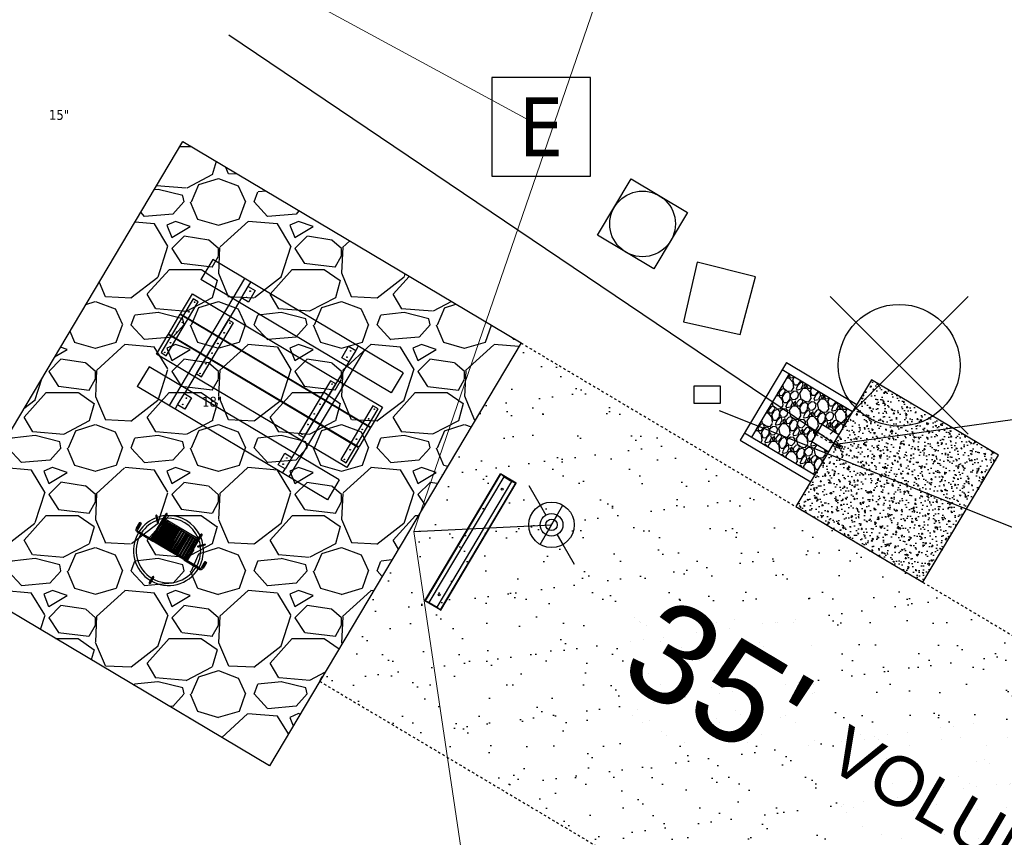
# Model space of a CAD drawing. Header units: feet. Extents: x 1134296 to 1140710, y 647902 to 649877.
# Tile 22 of 57: x 1134482 to 1134522, y 648709 to 648742. Entities that reach past the tile are written whole.
import ezdxf
from ezdxf.enums import TextEntityAlignment as Align
from ezdxf.lldxf.tags import DXFTag

# ---------------------------------------------------------------- set-up
doc = ezdxf.new("R2010")
doc.units = ezdxf.units.FT
doc.header["$MEASUREMENT"] = 0
doc.linetypes.add('HIDDEN4', pattern=[0.095, 0.05, -0.045])
doc.linetypes.add('RAD', pattern=[0.13, 0.08, -0.05])
for name, color, linetype in [('-AGGREGATE', 8, 'Continuous'), ('-BOLTS-LAGS-SCREWS', 7, 'Continuous'), ('-CONCRETE', 9, 'Continuous'), ('-HARDWARE', 7, 'Continuous'), ('-TIMBER', 5, 'Continuous'), ('-WOOD', 5, 'Continuous'), ('C-CAMPSITE-PADS', 6, 'Continuous'), ('C-PRKG-GRVL', 8, 'Continuous'), ('C-PRKG-WHEL-STOP', 9, 'Continuous'), ('C-ROAD-GRVL', 1, 'RAD'), ('C-SWLK-CONC', 6, 'Continuous'), ('C-SWLK-CONC-PATT', 8, 'Continuous'), ('C-SWLK-GRVL-PATT', 8, 'Continuous'), ('C-UTIL-ELEC-MEP', 7, 'UGE (.5x)'), ('C-UTIL-HYDRANT', 5, 'Continuous'), ('C-UTIL-WATER-MEP', 7, 'WATER (.5x)'), ('G-TEXT-ST02', 2, 'Continuous'), ('G-XREF', 7, 'Continuous'), ('V-UTIL-POWR-STRC', 1, 'Continuous'), ('V-UTIL-SSWR-STRC', 8, 'Continuous'), ('V-UTIL-WATR-STRC', 8, 'Continuous')]:
    doc.layers.add(name, color=color, linetype=linetype)
for name, color, linetype, lineweight in [('-ANGLE-IRON', 8, 'Continuous', 25), ('V-SITE-VEGE-TEXT', 8, 'Continuous', 18), ('V-UTIL-POWR-LINE-UNDR', 8, 'EXIST_PROP POWER UNDERGROUND LINE 1', 15), ('V-UTIL-WATR-LINE', 8, 'WATER', 15)]:
    doc.layers.add(name, color=color, linetype=linetype, lineweight=lineweight)
doc.styles.add('Arial', font='arial.ttf')
doc.styles.add('Normal', font='arial.ttf', dxfattribs={"height": 0.1})
doc.styles.add('SEI-Dim & Leader', font='tahoma.ttf')
doc.styles.get("Standard").update_dxf_attribs({"font": 'arial.ttf'})
tags = doc.linetypes.add('EXIST_PROP POWER UNDERGROUND LINE 1', pattern='A,1.5,-0.2,["P-UG",Standard,S=0.08,R=0,X=-0.1,Y=-0.04],-0.3', length=2).pattern_tags.tags
tags[6] = DXFTag(74, 10)
tags = doc.linetypes.add('UGE (.5x)', pattern='A,0.75,-0.2,["UGE",Standard,S=0.08,R=0,X=-0.1,Y=-0.04],-0.2', length=1.15).pattern_tags.tags
tags[6] = DXFTag(74, 10)
tags = doc.linetypes.add('WATER', pattern='A,1.5,-0.2,["W",Standard,S=0.08,R=0,X=-0.1,Y=-0.04],-0.05', length=1.75).pattern_tags.tags
tags[6] = DXFTag(74, 10)
tags = doc.linetypes.add('WATER (.5x)', pattern='A,0.75,-0.2,["W",Standard,S=0.08,R=0,X=-0.1,Y=-0.04],-0.05', length=1).pattern_tags.tags
tags[6] = DXFTag(74, 10)

# ---------------------------------------------------------------- blocks, each defined once
blk = doc.blocks.new('V-UTIL-IRRI-Spigot')
for points in [[(-0.9999999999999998, 1.732050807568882), (-0.4999999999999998, 0.866025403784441)], [(-0.4999999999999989, -0.8660254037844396), (0.4999999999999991, 0.8660254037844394)], [(0.5000000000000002, -0.8660254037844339), (1, -1.732050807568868)]]:
    blk.add_lwpolyline(points)
for radius in [1, 0.5]:
    blk.add_circle((0, 0), radius)
blk = doc.blocks.new('*U859', base_point=(1134503.569, 648721.905))
at = {"xscale": 0.9237604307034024, "yscale": 0.9237604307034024, "zscale": 0.9237604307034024}
blk.add_blockref('V-UTIL-IRRI-Spigot', (1134503.569, 648721.905), dxfattribs=at)
blk = doc.blocks.new('V-UTIL-EPED')
for p, q in [((-0.05000000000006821, 0.04999999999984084), (-0.05000000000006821, -0.0500000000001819)), ((0.04999999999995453, 0.04999999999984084), (-0.05000000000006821, 0.04999999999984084)), ((0.04999999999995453, -0.0500000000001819), (0.04999999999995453, 0.04999999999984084)), ((-0.05000000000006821, -0.0500000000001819), (0.04999999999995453, -0.0500000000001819))]:
    blk.add_line(p, q)
at = {"style": 'SEI-Dim & Leader'}
blk.add_text('E', height=0.06, dxfattribs=at).set_placement((-5.684341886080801e-14, -1.70530256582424e-13), align=Align.MIDDLE_CENTER)
blk = doc.blocks.new('*U860', base_point=(1134503.148, 648738.079))
at = {"xscale": 39.99999999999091, "yscale": 39.99999999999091, "zscale": 39.99999999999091}
blk.add_blockref('V-UTIL-EPED', (1134503.148, 648738.079), dxfattribs=at)
blk = doc.blocks.new('V-UTIL-Cleanout')
for p, q in [((-0.07071067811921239, -0.07071067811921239), (0.0707106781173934, 0.07071067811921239)), ((0.0707106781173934, -0.07071067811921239), (-0.07071067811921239, 0.07071067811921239))]:
    blk.add_line(p, q)
blk.add_circle((0, 0), 0.0625)
blk = doc.blocks.new('*U862', base_point=(1134517.696, 648728.388))
at = {"xscale": 39.59797974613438, "yscale": 39.59797974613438, "zscale": 39.59797974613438}
blk.add_blockref('V-UTIL-Cleanout', (1134517.696, 648728.388), dxfattribs=at)
blk = doc.blocks.new('*U911', base_point=(1134503.569, 648721.905))
at = {"xscale": 0.9237604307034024, "yscale": 0.9237604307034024, "zscale": 0.9237604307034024}
blk.add_blockref('V-UTIL-IRRI-Spigot', (1134503.569, 648721.905), dxfattribs=at)
blk = doc.blocks.new('*U912', base_point=(1134503.148, 648738.079))
at = {"xscale": 39.99999999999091, "yscale": 39.99999999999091, "zscale": 39.99999999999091}
blk.add_blockref('V-UTIL-EPED', (1134503.148, 648738.079), dxfattribs=at)
blk = doc.blocks.new('*U914', base_point=(1134517.696, 648728.388))
at = {"xscale": 39.59797974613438, "yscale": 39.59797974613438, "zscale": 39.59797974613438}
blk.add_blockref('V-UTIL-Cleanout', (1134517.696, 648728.388), dxfattribs=at)
blk = doc.blocks.new('C_XBASE-PACTOLA_02403811')
at = {"layer": 'V-UTIL-POWR-LINE-UNDR', "flags": 128}
blk.add_lwpolyline([(1134503.148, 648738.079), (1134476.605670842, 648752.4663025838)], dxfattribs=at)
at = {"layer": 'V-UTIL-WATR-LINE', "flags": 128}
blk.add_lwpolyline([(1134533.417, 648547.604), (1134534.843, 648556.084), (1134510.787937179, 648635.4741575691), (1134497.967044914, 648721.6344982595), (1134522.209554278, 648792.1098621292)], dxfattribs=at)
at = {"layer": 'V-UTIL-WATR-STRC', "flags": 128}
blk.add_lwpolyline([(1134508.936, 648730.161), (1134511.238, 648729.636), (1134511.852, 648731.979), (1134509.485, 648732.577)], close=True, dxfattribs=at)
blk.add_lwpolyline([(1134497.967044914, 648721.6344982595), (1134503.569, 648721.905)], dxfattribs=at)
at = {"layer": 'V-UTIL-POWR-STRC'}
for name in ['*U860', '*U912']:
    blk.add_blockref(name, (1134503.148, 648738.079), dxfattribs=at)
at = {"layer": 'V-UTIL-POWR-STRC', "xscale": 39.99999999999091, "yscale": 39.99999999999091, "zscale": 39.99999999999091}
blk.add_blockref('V-UTIL-EPED', (1134503.148, 648738.079), dxfattribs=at)
at = {"layer": 'V-UTIL-SSWR-STRC'}
for name in ['*U862', '*U914']:
    blk.add_blockref(name, (1134517.696, 648728.388), dxfattribs=at)
at = {"layer": 'V-UTIL-SSWR-STRC', "xscale": 39.59797974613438, "yscale": 39.59797974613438, "zscale": 39.59797974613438}
blk.add_blockref('V-UTIL-Cleanout', (1134517.696, 648728.388), dxfattribs=at)
at = {"layer": 'V-UTIL-WATR-STRC'}
for name in ['*U859', '*U911']:
    blk.add_blockref(name, (1134503.569, 648721.905), dxfattribs=at)
at = {"layer": 'V-UTIL-WATR-STRC', "xscale": 0.4618802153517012, "yscale": 0.4618802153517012, "zscale": 0.4618802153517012}
blk.add_blockref('V-UTIL-IRRI-Spigot', (1134503.569, 648721.905), dxfattribs=at)
at = {"layer": 'V-SITE-VEGE-TEXT', "char_height": 0.4, "attachment_point": 7, "style": 'SEI-Dim & Leader'}
for s, insert in [('15"', (1134483.145453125, 648738.357)), ('18"', (1134489.36634375, 648726.701))]:
    blk.add_mtext(s, dxfattribs=dict(at, insert=insert))
blk = doc.blocks.new('Wheel_Stop')
for points in [[(-36, 6.75), (36, 6.75)], [(-36, -2.25), (-36, 6.75)], [(-35.625, 4.5), (-36, 6.75)], [(-35.955, 6.48), (35.955, 6.48)], [(35.625, 4.5), (36, 6.75)], [(36, -2.25), (36, 6.75)], [(-35.625, 0), (-36, -2.25)], [(-35.625, 4.5), (-35.625, 0)], [(-35.625, 4.5), (35.625, 4.5)], [(-35.625, 0), (35.625, 0)], [(35.625, 4.5), (35.625, 0)], [(35.625, 0), (36, -2.25)], [(-36, -2.25), (36, -2.25)], [(-35.955, -1.98), (35.955, -1.98)]]:
    blk.add_lwpolyline(points)
for centre in [(-30, 2.25), (30, 2.25)]:
    blk.add_circle(centre, 0.5)
blk = doc.blocks.new('10FT_Precast Table')
at = {"layer": '-ANGLE-IRON'}
for p, q in [((-28.53399626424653, 27.12499979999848), (-28.53399626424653, 33.62500020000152)), ((-28.53399626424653, 33.62500020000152), (-24.53403626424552, 33.62500020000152)), ((-24.53403626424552, 33.62500020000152), (-24.53403626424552, 27.12499979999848)), ((28.46604333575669, 27.12499979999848), (28.46604333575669, 33.62500020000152)), ((28.46604333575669, 33.62500020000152), (32.4660033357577, 33.62500020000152)), ((32.4660033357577, 33.62500020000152), (32.4660033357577, 27.12499979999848)), ((-24.53403626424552, 27.12499979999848), (-28.53399626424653, 27.12499979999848)), ((32.4660033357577, 27.12499979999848), (28.46604333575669, 27.12499979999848)), ((-49.49999999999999, 15.84066587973), (-52.49999999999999, 15.84066587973)), ((-52.49999999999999, 15.84066587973), (-52.49999999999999, -14.65933416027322)), ((-49.49999999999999, -14.65933416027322), (-49.49999999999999, 15.84066587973)), ((-25.53399626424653, 15.8406658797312), (-28.53399626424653, 15.8406658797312)), ((-28.53399626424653, 15.8406658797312), (-28.53399626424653, -14.65933416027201)), ((-25.53399626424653, -14.65933416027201), (-25.53399626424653, 15.8406658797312)), ((32.4660033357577, 15.84066587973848), (29.4660033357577, 15.84066587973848)), ((29.4660033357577, 15.84066587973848), (29.4660033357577, -14.65933416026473)), ((32.4660033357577, -14.65933416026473), (32.4660033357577, 15.84066587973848)), ((52.50000000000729, 15.8406658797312), (49.50000000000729, 15.8406658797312)), ((49.50000000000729, 15.8406658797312), (49.50000000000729, -14.65933416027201)), ((52.50000000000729, -14.65933416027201), (52.50000000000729, 15.8406658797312)), ((-52.49999999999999, -14.65933416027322), (-49.49999999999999, -14.65933416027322)), ((-28.53399626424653, -14.65933416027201), (-25.53399626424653, -14.65933416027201)), ((29.4660033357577, -14.65933416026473), (32.4660033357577, -14.65933416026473)), ((49.50000000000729, -14.65933416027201), (52.50000000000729, -14.65933416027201)), ((-28.53399626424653, -33.62500019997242), (-28.53399626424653, -27.12499979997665)), ((-28.53399626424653, -27.12499979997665), (-24.53403626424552, -27.12499979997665)), ((-24.53403626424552, -27.12499979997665), (-24.53403626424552, -33.62500019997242)), ((28.46604333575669, -33.62500019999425), (28.46604333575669, -27.1249997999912)), ((28.46604333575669, -27.1249997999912), (32.4660033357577, -27.1249997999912)), ((32.4660033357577, -27.1249997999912), (32.4660033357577, -33.62500019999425)), ((-24.53403626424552, -33.62500019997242), (-28.53399626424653, -33.62500019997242)), ((32.4660033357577, -33.62500019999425), (28.46604333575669, -33.62500019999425))]:
    blk.add_line(p, q, dxfattribs=at)
at = {"layer": '-BOLTS-LAGS-SCREWS'}
for centre in [(-26.53401626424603, 32.12500020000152), (30.46602333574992, 32.12500020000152), (-26.53401626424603, 28.62499979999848), (30.46602333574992, 28.62499979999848), (-50.99999999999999, 14.84066987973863), (-27.03399626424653, 14.84066987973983), (30.9660033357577, 14.84066987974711), (51.00000000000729, 14.84066987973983), (-50.99999999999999, 9.340670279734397), (-27.03399626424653, 9.340670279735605), (30.9660033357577, 9.34067027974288), (51.00000000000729, 9.340670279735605), (-50.99999999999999, 3.340670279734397), (-27.03399626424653, 3.340670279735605), (30.9660033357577, 3.340670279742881), (51.00000000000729, 3.340670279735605), (-50.99999999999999, -2.159338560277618), (-27.03399626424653, -2.15933856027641), (30.9660033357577, -2.159338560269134), (51.00000000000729, -2.15933856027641), (-50.99999999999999, -8.159338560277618), (-27.03399626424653, -8.15933856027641), (30.9660033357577, -8.159338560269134), (51.00000000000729, -8.15933856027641), (-50.99999999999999, -13.65933816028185), (-27.03399626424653, -13.65933816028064), (30.9660033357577, -13.65933816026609), (51.00000000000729, -13.65933816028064), (-26.53401626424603, -28.62499979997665), (30.46602333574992, -28.6249997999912), (-26.53401626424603, -32.12500019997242), (30.46602333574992, -32.12500019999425)]:
    blk.add_circle(centre, 0.15625000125, dxfattribs=at)
at = {"layer": '-CONCRETE'}
for p, q in [((-32.03399630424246, -35.99999999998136), (-32.03399630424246, 35.99999999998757)), ((-28.53399626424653, 35.99999999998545), (-28.53399626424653, 33.62500020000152)), ((32.4660033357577, 36), (32.4660033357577, 33.62500020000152)), ((35.96600337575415, -35.99999999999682), (35.96600337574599, 35.99999999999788)), ((-28.53399626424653, -27.12499979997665), (-28.53399626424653, 27.12499979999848)), ((32.4660033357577, -27.1249997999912), (32.4660033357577, 27.12499979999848)), ((-28.53399626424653, -35.99999999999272), (-28.53399626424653, -33.62500019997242)), ((32.4660033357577, -33.62500019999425), (32.4660033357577, -36))]:
    blk.add_line(p, q, dxfattribs=at)
at = {"layer": '-TIMBER'}
for p, q in [((-53.99999999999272, 24.74999999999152), (-54, 35.99999999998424)), ((-54, 35.99999999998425), (54, 36.0000000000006)), ((54.00000000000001, 24.75000000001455), (54.00000000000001, 36)), ((-54, 24.74999999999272), (53.99999999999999, 24.74999999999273)), ((-53.99999999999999, 6.465667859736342), (-53.99999999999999, 17.71566785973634)), ((-53.99999999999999, 17.71566785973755), (54, 17.71566785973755)), ((54.00000000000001, 17.71566785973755), (54.00000000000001, 6.46566785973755)), ((-53.99999999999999, 6.46566785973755), (54, 6.46566785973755)), ((-53.99999999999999, -5.034336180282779), (-53.99999999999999, 6.215667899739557)), ((-53.99999999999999, 6.215667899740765), (54, 6.215667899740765)), ((54.00000000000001, 6.215667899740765), (54.00000000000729, -5.034336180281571)), ((54.00000000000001, -5.034336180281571), (-53.99999999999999, -5.034336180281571)), ((-53.99999999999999, -16.53433614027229), (-53.99999999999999, -5.28433614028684)), ((54.00000000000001, -5.284336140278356), (-53.99999999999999, -5.284336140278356)), ((54.00000000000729, -5.28433614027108), (54.00000000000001, -16.53433614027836)), ((54.00000000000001, -16.53433614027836), (-53.99999999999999, -16.53433614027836)), ((-54, -35.99999999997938), (-53.99999999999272, -24.74999999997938)), ((-54, -24.74999999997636), (53.99999999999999, -24.75000000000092)), ((54.00000000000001, -36), (54.00000000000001, -24.75)), ((-54, -35.99999999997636), (53.99999999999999, -36.00000000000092))]:
    blk.add_line(p, q, dxfattribs=at)
blk = doc.blocks.new('*X386')
at = {"color": 0}
for p, q in [((146.0622026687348, 353.5980429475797), (146.1426743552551, 353.6785146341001)), ((146.0622026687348, 352.8909361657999), (146.8122026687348, 353.6409361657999)), ((146.0622026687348, 352.5373827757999), (146.8122026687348, 353.2873827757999)), ((146.0622026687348, 351.8302759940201), (146.8122026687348, 352.5802759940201)), ((146.0622026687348, 351.4767226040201), (146.8122026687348, 352.2267226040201)), ((146.0622026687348, 350.7696158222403), (146.8122026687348, 351.5196158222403)), ((146.3246548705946, 350.6785146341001), (146.8122026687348, 351.1660624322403))]:
    blk.add_line(p, q, dxfattribs=at)
blk = doc.blocks.new('Pilot Rocks FS-30_18_PA')
at = {"layer": '-HARDWARE'}
for p, q in [((-8.817777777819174, 0.04421580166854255), (-17.86666666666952, 0.04421580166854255)), ((-17.86666666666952, 0.04421580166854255), (-12.77892653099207, 0.04421580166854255)), ((-10.20000000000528, 0.04421580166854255), (10.19999999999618, 0.04421580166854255)), ((8.817777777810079, 0.04421580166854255), (17.86666666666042, 0.04421580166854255)), ((12.77892653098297, 0.04421580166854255), (17.86666666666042, 0.04421580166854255)), ((-18.93333333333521, -4.555784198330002), (-18.93333333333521, -1.355784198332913)), ((-18.93333333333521, -1.355784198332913), (-18.86666666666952, -1.355784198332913)), ((-18.86666666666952, -1.355784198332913), (-18.86666666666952, -0.9557841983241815)), ((-18.86666666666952, -1.355784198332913), (-18.86666666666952, -0.9557841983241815)), ((-18.20000000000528, -1.355784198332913), (-18.20000000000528, -0.9557841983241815)), ((-18.20000000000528, -0.9557841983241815), (-18.20000000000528, -1.355784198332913)), ((-18.20000000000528, -1.355784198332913), (-18.13333333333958, -1.355784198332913)), ((-18.13333333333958, -1.355784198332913), (-18.13333333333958, -4.555784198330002)), ((-8.817777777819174, -0.6224508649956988), (-17.86666666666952, -0.6224508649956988)), ((-13.33940419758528, -0.6224508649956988), (-17.86666666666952, -0.6224508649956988)), ((-10.20000000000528, -0.6224508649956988), (10.19999999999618, -0.6224508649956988)), ((-10.20000000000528, -0.6224508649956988), (-10.20000000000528, -11.31238912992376)), ((-9.533333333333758, -0.6224508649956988), (-9.533333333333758, -11.31238912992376)), ((-8.817777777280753, -0.6224508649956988), (-8.817777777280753, -11.64572246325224)), ((-8.284444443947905, -0.6224508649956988), (-8.284444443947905, -11.64572246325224)), ((-7.502222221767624, -0.6224508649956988), (-7.502222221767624, -11.64572246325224)), ((-6.9688888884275, -0.6224508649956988), (-6.9688888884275, -11.64572246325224)), ((-6.18666666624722, -0.6224508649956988), (-6.18666666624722, -11.64572246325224)), ((-5.653333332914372, -0.6224508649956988), (-5.653333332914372, -11.64572246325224)), ((-4.871111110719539, -0.6224508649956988), (-4.871111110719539, -11.64572246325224)), ((-4.337777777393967, -0.6224508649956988), (-4.337777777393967, -11.64572246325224)), ((-3.555555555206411, -0.6224508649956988), (-3.555555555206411, -11.64572246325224)), ((-3.022222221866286, -0.6224508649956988), (-3.022222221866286, -11.64572246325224)), ((-2.23999999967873, -0.6224508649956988), (-2.23999999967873, -11.64572246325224)), ((-1.706666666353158, -0.6224508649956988), (-1.706666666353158, -11.64572246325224)), ((-0.9244444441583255, -0.6224508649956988), (-0.9244444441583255, -11.64572246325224)), ((-0.3911111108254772, -0.6224508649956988), (-0.3911111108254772, -11.64572246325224)), ((0.3911111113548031, -0.6224508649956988), (0.3911111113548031, -11.64572246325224)), ((0.9244444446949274, -0.6224508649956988), (0.9244444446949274, -11.64572246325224)), ((1.706666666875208, -0.6224508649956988), (1.706666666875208, -11.64572246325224)), ((2.240000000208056, -0.6224508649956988), (2.240000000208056, -11.64572246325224)), ((3.022222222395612, -0.6224508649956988), (3.022222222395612, -11.64572246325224)), ((3.555555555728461, -0.6224508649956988), (3.555555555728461, -11.64572246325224)), ((4.337777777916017, -0.6224508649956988), (4.337777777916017, -11.64572246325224)), ((4.871111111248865, -0.6224508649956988), (4.871111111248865, -11.64572246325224)), ((5.653333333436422, -0.6224508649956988), (5.653333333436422, -11.64572246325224)), ((6.18666666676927, -0.6224508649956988), (6.18666666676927, -11.64572246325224)), ((6.968888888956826, -0.6224508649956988), (6.968888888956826, -11.64572246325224)), ((7.502222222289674, -0.6224508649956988), (7.502222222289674, -11.64572246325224)), ((8.28444444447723, -0.6224508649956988), (8.28444444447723, -11.64572246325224)), ((8.817777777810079, -0.6224508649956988), (8.817777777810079, -11.64572246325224)), ((17.86666666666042, -0.6224508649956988), (8.817777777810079, -0.6224508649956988)), ((9.533333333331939, -0.6224508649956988), (9.533333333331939, -11.31238912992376)), ((10.19999999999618, -0.6224508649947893), (10.19999999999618, -11.31238912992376)), ((18.13333333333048, -4.555784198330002), (18.13333333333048, -1.355784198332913)), ((18.13333333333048, -1.355784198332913), (18.19999999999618, -1.355784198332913)), ((18.93333333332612, -4.555784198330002), (18.13333333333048, -4.555784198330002)), ((18.19999999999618, -1.355784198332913), (18.19999999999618, -0.9557841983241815)), ((18.19999999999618, -1.355784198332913), (18.19999999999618, -0.9557841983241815)), ((18.86666666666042, -1.355784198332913), (18.86666666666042, -0.9557841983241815)), ((18.86666666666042, -0.9557841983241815), (18.86666666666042, -1.355784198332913)), ((18.86666666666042, -1.355784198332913), (18.93333333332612, -1.355784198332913)), ((18.93333333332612, -1.355784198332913), (18.93333333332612, -4.555784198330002)), ((-10.20000000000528, -11.31238912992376), (-10.20000000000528, -14.84572246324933)), ((-10.20000000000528, -13.68324198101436), (-10.20000000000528, -14.84572246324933)), ((-9.533333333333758, -11.31238912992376), (-9.533333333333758, -14.84572246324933)), ((-9.533333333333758, -11.64572246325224), (9.533333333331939, -11.64572246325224)), ((-9.533333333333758, -12.31238912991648), (9.533333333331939, -12.31238912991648)), ((9.533333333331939, -11.31238912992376), (9.533333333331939, -14.84572246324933)), ((10.19999999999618, -11.31238912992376), (10.19999999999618, -14.84572246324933)), ((10.19999999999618, -14.84572246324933), (10.19999999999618, -13.68324198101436)), ((-9.533333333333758, -14.84572246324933), (-9.533333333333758, -14.47618734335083)), ((9.533333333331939, -14.47618734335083), (9.533333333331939, -14.84572246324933))]:
    blk.add_line(p, q, dxfattribs=at)
at = {"layer": '-HARDWARE', "flags": 128}
for points in [[(0.04426932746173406, 18.18944163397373, 1), (-0.6223972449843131, 18.18908719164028), (-0.6206959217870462, 14.98908764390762, 1), (0.04597065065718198, 14.98944208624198), (0.04426932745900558, 18.18944163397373)], [(-11.77825193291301, -8.933957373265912, -1), (-11.29140720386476, -9.3893985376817), (-13.47752479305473, -11.72625323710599, -1), (-13.96436952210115, -11.27081207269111), (-11.77825193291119, -8.93395737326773)], [(11.77825193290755, -8.933957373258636, 1), (11.29140720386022, -9.389398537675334), (13.47752479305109, -11.72625323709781, 1), (13.96436952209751, -11.27081207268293), (11.77825193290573, -8.933957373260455)]]:
    blk.add_lwpolyline(points, format="xyb", dxfattribs=at)
at = {"layer": '-HARDWARE'}
for points in [[(-18.93333333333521, -4.555784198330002), (-18.93333333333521, -1.355784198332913), (-18.13333333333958, -1.355784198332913), (-18.13333333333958, -4.555784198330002)], [(-7.502222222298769, -11.64572246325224), (-8.28444444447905, -11.64572246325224), (-8.28444444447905, -0.6224508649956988), (-7.502222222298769, -0.6224508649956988)], [(-6.186666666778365, -11.64572246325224), (-6.968888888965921, -11.64572246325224), (-6.968888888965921, -0.6224508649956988), (-6.186666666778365, -0.6224508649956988)], [(-4.87111111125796, -11.64572246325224), (-5.653333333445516, -11.64572246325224), (-5.653333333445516, -0.6224508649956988), (-4.87111111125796, -0.6224508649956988)], [(-3.555555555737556, -11.64572246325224), (-4.337777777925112, -11.64572246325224), (-4.337777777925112, -0.6224508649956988), (-3.555555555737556, -0.6224508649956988)], [(-2.240000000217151, -11.64572246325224), (-3.022222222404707, -11.64572246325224), (-3.022222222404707, -0.6224508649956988), (-2.240000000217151, -0.6224508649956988)], [(-0.9244444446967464, -11.64572246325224), (-1.706666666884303, -11.64572246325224), (-1.706666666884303, -0.6224508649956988), (-0.9244444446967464, -0.6224508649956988)], [(-0.3911111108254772, -11.64572246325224), (0.3911111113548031, -11.64572246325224), (0.3911111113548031, -0.6224508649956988), (-0.3911111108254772, -0.6224508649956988)], [(0.9244444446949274, -11.64572246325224), (1.706666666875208, -11.64572246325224), (1.706666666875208, -0.6224508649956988), (0.9244444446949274, -0.6224508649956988)], [(2.240000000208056, -11.64572246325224), (3.022222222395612, -11.64572246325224), (3.022222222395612, -0.6224508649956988), (2.240000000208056, -0.6224508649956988)], [(3.555555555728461, -11.64572246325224), (4.337777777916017, -11.64572246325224), (4.337777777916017, -0.6224508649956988), (3.555555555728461, -0.6224508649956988)], [(4.871111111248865, -11.64572246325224), (5.653333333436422, -11.64572246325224), (5.653333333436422, -0.6224508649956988), (4.871111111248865, -0.6224508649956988)], [(6.18666666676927, -11.64572246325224), (6.968888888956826, -11.64572246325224), (6.968888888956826, -0.6224508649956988), (6.18666666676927, -0.6224508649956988)], [(7.502222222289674, -11.64572246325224), (8.28444444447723, -11.64572246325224), (8.28444444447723, -0.6224508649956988), (7.502222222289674, -0.6224508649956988)], [(18.93333333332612, -4.555784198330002), (18.93333333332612, -1.355784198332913), (18.13333333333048, -1.355784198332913), (18.13333333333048, -4.555784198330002)]]:
    blk.add_lwpolyline(points, close=True, dxfattribs=at)
for centre, radius, start, end in [((0, 9.094947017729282e-13), 17.06666666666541, 0.1484403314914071, 179.8515596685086), ((0, 0), 15.73333333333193, 0.1610200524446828, 179.8389799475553), ((-17.86666666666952, -0.9557841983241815), 1, 90, 180), ((-17.86666666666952, -0.9557841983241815), 1, 90, 180), ((17.86666666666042, -0.9557841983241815), 1, 0, 90), ((17.86666666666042, -0.9557841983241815), 1, 0, 90), ((-17.86666666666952, -0.9557841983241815), 0.3333333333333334, 90, 180), ((-17.86666666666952, -0.9557841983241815), 0.3333333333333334, 90, 180), ((0, 9.094947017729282e-13), 17.06666666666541, 182.0901397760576, 220.7490543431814), ((0, 0), 15.73333333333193, 182.2673591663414, 220.2247561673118), ((0, 0), 15.73333333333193, 319.7752438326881, 357.7326408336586), ((0, 9.094947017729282e-13), 17.06666666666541, 319.2509456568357, 357.9098602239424), ((17.86666666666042, -0.9557841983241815), 0.3333333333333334, 0, 90), ((17.86666666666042, -0.9557841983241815), 0.3333333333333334, 0, 90), ((-9.094947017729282e-13, 1.818989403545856e-12), 17.06666666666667, 220.7490543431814, 233.2977773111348), ((-9.094947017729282e-13, 1.818989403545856e-12), 15.73333333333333, 220.2247561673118, 229.5860659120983), ((-9.866666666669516, -11.64572246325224), 0.3333333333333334, 0, 180), ((-9.094947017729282e-13, 1.818989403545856e-12), 15.73333333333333, 232.7040475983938, 307.2959524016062), ((-9.094947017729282e-13, 1.818989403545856e-12), 17.06666666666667, 236.0413981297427, 303.9586018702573), ((9.866666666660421, -11.64572246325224), 0.3333333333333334, 0, 180), ((-9.094947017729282e-13, 1.818989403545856e-12), 15.73333333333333, 310.4139340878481, 319.7752438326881), ((-6.821210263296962e-11, 6.548361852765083e-11), 17.06666666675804, 306.7022226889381, 319.2509456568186), ((-9.866666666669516, -14.84572246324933), 0.3333333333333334, 180, 0), ((-9.866666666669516, -14.84572246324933), 0.3333333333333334, 180, 0), ((9.866666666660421, -14.84572246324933), 0.3333333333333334, 180, 0), ((9.866666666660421, -14.84572246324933), 0.3333333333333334, 180, 0)]:
    blk.add_arc(centre, radius, start, end, dxfattribs=at)
at = {"layer": '-HARDWARE', "rotation": 180}
for p, xscale, yscale, zscale in [((137.6663495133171, 372.583162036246), 1.066666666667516, 1.066666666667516, 1.066666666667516), ((-137.6663495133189, 372.583162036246), -1.066666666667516, 1.066666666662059, 1.066666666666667)]:
    blk.add_blockref('*X386', p, dxfattribs=dict(at, xscale=xscale, yscale=yscale, zscale=zscale))
blk = doc.blocks.new('HYDRANT & PAD')
at = {"layer": '-AGGREGATE'}
h = blk.add_hatch(dxfattribs=at)
h.set_pattern_fill('GRAVEL', color=256, scale=10)
h.set_pattern_definition([(228.012787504, (7.199999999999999, 10), (-80.00000000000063, -90.00000000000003), [1.34536, -133.190880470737]), (184.969740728, (6.3, 9), (119.9999999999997, 10.00000000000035), [2.30868, -228.5592476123]), (132.510447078, (4, 8.8), (100.0000000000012, -109.9999999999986), [1.62788, -161.160325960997]), (267.273689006, (0.1, 6.3), (10.00000000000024, 200.0000000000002), [2.10238, -208.13558041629]), (292.833654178, (0, 4.2), (-49.99999999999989, 120.0000000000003), [2.06155, -204.093731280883]), (357.273689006, (0.8, 2.3), (-200.0000000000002, 10.00000000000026), [2.10238, -208.13558041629]), (37.6942404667, (2.9, 2.2), (-130, -99.99999999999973), [2.78029, -275.24848548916]), (72.2553283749, (5.1, 3.9), (70.00000000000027, 220), [2.62488, -259.8632149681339]), (121.429565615, (5.899999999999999, 6.4), (-80.0000000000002, 129.9999999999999), [2.1095, -208.84073109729]), (175.236358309, (4.8, 8.2), (109.9999999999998, -10.00000000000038), [2.40832, -118.007625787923]), (222.397437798, (2.4, 8.4), (-119.9999999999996, -109.9999999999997), [3.11448, -308.333750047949]), (138.814074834, (10, 6.2), (-70.00000000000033, 60), [1.06301, -105.238448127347]), (171.46923439, (9.200000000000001, 6.899999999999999), (130, -19.99999999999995), [2.02237, -200.21511416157]), (225, (7.199999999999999, 7.199999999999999), (-1.110223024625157e-15, -9.999999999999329), [1.41421, -12.727925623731]), (203.198590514, (6.5, 8.4), (49.99999999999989, 19.99999999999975), [0.76158, -75.396151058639]), (291.801409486, (5.8, 8.100000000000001), (-9.99999999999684, 30.00000000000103), [1.07703, -52.774618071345]), (30.96375653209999, (6.2, 7.1), (30.00000000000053, 19.99999999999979), [1.74929, -56.56022894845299]), (161.565051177, (7.7, 8), (20.00000000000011, -9.999999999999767), [1.26491, -30.35786660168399]), (16.389540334, (0, 8.100000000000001), (99.99999999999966, 30.00000000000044), [1.772, -175.428451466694]), (70.3461759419, (1.7, 8.6), (-40.00000000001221, -110.000000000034), [1.48661, -147.17407747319]), (293.198590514, (7.7, 10), (-19.99999999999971, 49.99999999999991), [1.52315, -74.634581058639]), (343.610459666, (8.299999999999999, 8.6), (-99.99999999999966, 30.00000000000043), [1.772, -175.4284514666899]), (339.44395478, (0, 1.9), (-50.00000000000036, 20.00000000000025), [1.7088, -83.73123745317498]), (294.775140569, (1.6, 1.3), (-50.00000000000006, 110), [1.43178, -141.74643063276]), (66.8014094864, (7.800000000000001, 0), (19.99999999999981, 49.9999999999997), [1.52315, -74.634581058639]), (17.3540246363, (8.4, 1.4), (-129.9999999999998, -39.99999999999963), [1.67631, -165.9542361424]), (69.44395478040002, (2.9, 0), (-20.00000000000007, -49.99999999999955), [0.8543999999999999, -84.58563745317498]), (101.309932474, (7.199999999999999, 0), (-9.999999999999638, 40.00000000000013), [0.5099, -50.480295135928]), (165.963756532, (7.1, 0.5), (29.99999999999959, -10.00000000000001), [2.06155, -39.169506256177]), (186.009005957, (5.1, 1), (100.0000000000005, 9.999999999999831), [1.9105, -189.139231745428]), (303.690067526, (6.2, 6.2), (-9.999999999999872, 19.99999999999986), [1.44222, -34.61329275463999]), (353.157226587, (7, 5), (170.0000000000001, -20.00000000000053), [2.51794, -249.275626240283]), (60.9453959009, (9.5, 4.699999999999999), (-39.99999999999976, -69.99999999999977), [1.02956, -101.92674140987]), (90, (10, 5.600000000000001), (-9.999999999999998, 10), [0.6, -9.399999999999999]), (120.256437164, (4.9, 1.3), (40.00000000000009, -70.00000000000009), [1.38924, -137.535199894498]), (48.01278750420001, (4.2, 2.5), (80, 89.99999999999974), [2.69072, -131.845520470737]), (0, (6, 4.5), (10, 10), [2.6, -7.4]), (325.3048464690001, (8.6, 4.5), (100.0000000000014, -69.99999999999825), [1.58114, -156.53274300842]), (254.054604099, (9.9, 3.6), (-10.00000000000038, -40.00000000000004), [1.45602, -71.345078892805]), (207.645975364, (9.5, 2.2), (-189.9999999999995, -100.0000000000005), [2.37065, -234.694741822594]), (175.42607874, (7.4, 1.1), (-129.9999999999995, 10.00000000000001), [2.50799, -248.290734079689])])
h.paths.add_polyline_path([(18, 72.00028800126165), (18, 108.0002880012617), (-18, 108.0002880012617), (-18, 72.00028800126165), (-4.808241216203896, 72.00028800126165), (-4.808241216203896, 81.61064856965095), (4.808241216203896, 81.61064856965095), (4.808241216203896, 72.00028800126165)])
at = {"layer": 'C-SWLK-CONC-PATT'}
h = blk.add_hatch(dxfattribs=at)
h.set_pattern_fill('AR-CONC', color=256)
h.set_pattern_definition([(49.99999999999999, (-9267.938961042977, -358120.3480033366), (7.172601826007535, -0.6275213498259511), [0.75, -8.25]), (355, (-9267.938961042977, -358120.3480033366), (-1.38751333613, 7.521921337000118), [0.6, -6.6]), (100.45144446, (-9267.341244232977, -358120.4002967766), (5.78508846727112, 6.894399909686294), [0.6374019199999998, -7.011421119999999]), (46.18420000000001, (-9267.938961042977, -358118.3480033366), (10.67241330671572, -1.655192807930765), [1.125, -12.375]), (96.63563548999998, (-9267.049593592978, -358118.4859364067), (9.346619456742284, 9.741186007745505), [0.95610342, -10.5171376]), (351.1841639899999, (-9267.938961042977, -358118.3480033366), (9.346619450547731, 9.741186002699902), [0.9, -9.90000001]), (21, (-9266.938961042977, -358118.8480033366), (5.969070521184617, -4.026188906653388), [0.75, -8.25]), (326.0000000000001, (-9266.938961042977, -358118.8480033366), (2.433153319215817, 7.25150045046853), [0.6, -6.6]), (71.45144474, (-9266.441538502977, -358119.1835190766), (8.402223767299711, 3.225311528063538), [0.6374019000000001, -7.01142112]), (37.50000000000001, (-9267.938961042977, -358120.3480033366), (0.1215985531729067, 3.328938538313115), [0, -6.52, 0, -6.7, 0, -6.625]), (7.499999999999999, (-9267.938961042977, -358120.3480033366), (2.630695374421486, 3.944117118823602), [0, -3.82, 0, -6.37, 0, -2.525]), (327.5, (-9270.168961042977, -358120.3480033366), (5.338224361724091, -0.225548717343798), [0, -2.5, 0, -7.8, 0, -10.35]), (317.5, (-9271.168961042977, -358120.3480033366), (5.831861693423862, 1.001049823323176), [0, -3.25, 0, -5.18, 0, -7.35])])
h.paths.add_polyline_path([(36, 72.00028800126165), (-0.4957049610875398, 72.00028800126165), (-1.798695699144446, 72.00028800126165), (-5.835965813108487, 72.00028800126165), (-36, 72.00028800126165), (-36, 0), (36, 0)])
at = {"layer": '-HARDWARE'}
for p, q in [((-0.9315394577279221, 70.21826426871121), (-0.8876926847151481, 69.50718080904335)), ((-0.1281694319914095, 68.22893146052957), (-0.2203198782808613, 71.20029082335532)), ((-0.2203198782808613, 71.20029082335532), (0.3198867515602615, 71.20029082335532)), ((0.3198867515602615, 71.20029082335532), (0.2407152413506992, 68.21512720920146)), ((0.8998299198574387, 70.21826426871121), (0.8559831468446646, 69.50718080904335))]:
    blk.add_line(p, q, dxfattribs=at)
for points in [[(0.8029218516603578, 81.98121565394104), (-0.8482130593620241, 81.98121565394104)], [(-0.7738970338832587, 82.57871776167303), (-0.7738970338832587, 81.98121565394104)], [(-0.5697122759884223, 81.61064856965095), (-0.5697122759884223, 81.98121565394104)], [(0.5697122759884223, 81.61064856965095), (0.5697122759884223, 81.98121565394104)], [(0.7255089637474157, 82.57871776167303), (0.7255089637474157, 81.98121565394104)]]:
    blk.add_lwpolyline(points, dxfattribs=at)
at = {"layer": '-HARDWARE', "linetype": 'HIDDEN4'}
for points in [[(-0.5697122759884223, 81.61064856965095), (-0.5697122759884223, 72.05710965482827)], [(0.5697122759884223, 81.61064856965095), (0.5697122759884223, 72.03999334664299)]]:
    blk.add_lwpolyline(points, dxfattribs=at)
at = {"layer": '-HARDWARE'}
blk.add_lwpolyline([(0.8559831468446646, 69.50718080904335), (0.8045775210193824, 68.56404653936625, 0.01361364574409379), (0.8040674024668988, 68.54531445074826), (0.8040674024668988, 68.07627233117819, -0.01489474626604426), (0.8034568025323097, 68.0557797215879), (0.7831394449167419, 67.7151425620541, -0.396870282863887), (0.4395640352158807, 67.39144916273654), (-0.471273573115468, 67.39144916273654, -0.3968702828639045), (-0.8148489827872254, 67.7151425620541), (-0.8351663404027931, 68.0557797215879, -0.01489474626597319), (-0.8357769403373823, 68.07627233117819), (-0.8357769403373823, 68.54531445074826, 0.01361364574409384), (-0.836287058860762, 68.56404653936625), (-0.8876926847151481, 69.50718080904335)], format="xyb", dxfattribs=at)
for centre, radius, start, end in [((-0.0241940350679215, 82.57871776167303), 0.7935149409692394, 340.8717572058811, 199.1282427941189), ((-0.0241940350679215, 82.57871776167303), 0.7497029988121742, 0, 180), ((-0.01585476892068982, 70.99310702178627), 1.199524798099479, 284.4557706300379, 262.2779910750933)]:
    blk.add_arc(centre, radius, start, end, dxfattribs=at)
at = {"layer": '-TIMBER', "flags": 128}
for points in [[(-22, 112.0002880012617), (-22, 72.00028800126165)], [(22, 112.0002880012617), (-22, 112.0002880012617)], [(-18, 112.0002880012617), (-18, 72.00028800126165)], [(18, 112.0002880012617), (18, 72.00028800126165)], [(22, 112.0002880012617), (22, 72.00028800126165)], [(18, 108.0002880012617), (-18, 108.0002880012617)]]:
    blk.add_lwpolyline(points, dxfattribs=at)
at = {"layer": '-WOOD'}
blk.add_lwpolyline([(4.808241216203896, 72.00028800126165), (4.808241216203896, 81.61064856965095), (-4.808241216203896, 81.61064856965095), (-4.808241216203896, 72.00028800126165)], close=True, dxfattribs=at)
at = {"layer": 'C-SWLK-CONC'}
blk.add_lwpolyline([(36, 0), (36, 72.00028800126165), (-36, 72.00028800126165), (-36, 0)], dxfattribs=at)
at = {"layer": 'C-SWLK-CONC', "linetype": 'Continuous'}
blk.add_lwpolyline([(-36, 0), (36, 0)], dxfattribs=at)
blk = doc.blocks.new('C_PBASE-PACTOLA_02403811')
at = {"layer": 'C-CAMPSITE-PADS'}
for points in [[(1134494.147549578, 648715.5472151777), (1134492.101473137, 648712.1101275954), (1134478.353122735, 648720.2944334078), (1134488.583504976, 648737.4798713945), (1134502.33185539, 648729.2955655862), (1134494.147606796, 648715.5473112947)], [(1134488.794626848, 648720.4794402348), (1134489.050386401, 648720.90907618)]]:
    blk.add_lwpolyline(points, dxfattribs=at)
at = {"layer": 'C-ROAD-GRVL', "flags": 128}
for points in [[(1134502.331855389, 648729.2955655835), (1134534.769369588, 648709.9857190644, 0.6292279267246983), (1134540.776984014, 648713.9761753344)], [(1134494.147549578, 648715.5472151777), (1134534.462633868, 648691.5479011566, -0.2262537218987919), (1134546.416567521, 648673.6490935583)]]:
    blk.add_lwpolyline(points, format="xyb", dxfattribs=at)
at = {"layer": 'C-UTIL-ELEC-MEP'}
blk.add_lwpolyline([(1134509.367499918, 648727.5488962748), (1134510.417132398, 648727.5488962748), (1134510.417132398, 648726.8352333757), (1134509.367499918, 648726.8352333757)], close=True, dxfattribs=at)
blk.add_lwpolyline([(1134524.760732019, 648680.9481235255), (1134556.995057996, 648675.4681783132), (1134551.403386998, 648710.2109673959), (1134510.397825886, 648726.5411645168)], dxfattribs=at)
at = {"layer": 'C-UTIL-WATER-MEP'}
for p, q in [((1134490.456010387, 648741.8208334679), (1134515.108391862, 648725.1795648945)), ((1134515.108391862, 648725.1795648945), (1134543.702648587, 648729.1737626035))]:
    blk.add_line(p, q, dxfattribs=at)
blk.add_lwpolyline([(1134506.80325152, 648735.9626919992), (1134509.094643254, 648734.5986410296), (1134507.730592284, 648732.3072492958), (1134505.43920055, 648733.6713002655)], close=True, dxfattribs=at)
blk.add_circle((1134507.266921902, 648734.1349706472), 1.333333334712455, dxfattribs=at)
at = {"layer": '-HARDWARE', "xscale": 0.08333333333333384, "yscale": 0.08333333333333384, "zscale": 0.08333333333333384, "rotation": 149.2349298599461}
blk.add_blockref('Pilot Rocks FS-30_18_PA', (1134488.000868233, 648720.8614436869), dxfattribs=at)
at = {"xscale": 0.08333333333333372, "yscale": 0.08333333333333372, "zscale": 0.08333333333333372, "rotation": 149.2349298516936}
blk.add_blockref('10FT_Precast Table', (1134492.13280595, 648727.8024511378), dxfattribs=at)
at = {"layer": 'C-PRKG-WHEL-STOP', "xscale": 0.08333333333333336, "yscale": 0.08333333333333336, "zscale": 0.08333333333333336, "rotation": 59.23492963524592}
blk.add_blockref('Wheel_Stop', (1134500.441586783, 648721.1106227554), dxfattribs=at)
at = {"layer": 'C-UTIL-HYDRANT', "xscale": 0.08333333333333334, "yscale": 0.08333333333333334, "zscale": 0.08333333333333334, "rotation": 59.23492982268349}
blk.add_blockref('HYDRANT & PAD', (1134520.192599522, 648722.1545059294), dxfattribs=at)
at = {"layer": 'C-CAMPSITE-PADS', "insert": (1134508.226539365, 648719.1489984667), "char_height": 4, "attachment_point": 1, "rotation": 329.1911679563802, "style": 'Arial'}
blk.add_mtext_dynamic_manual_height_columns("35'", width=0.8890231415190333, gutter_width=1, heights=[0], dxfattribs=at)
at = {"layer": 'G-TEXT-ST02', "insert": (1134515.653628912, 648713.8318883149), "char_height": 2, "attachment_point": 1, "rotation": 329.8040716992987, "style": 'Normal'}
blk.add_mtext('VOLUNTEER SITE', dxfattribs=at)
blk = doc.blocks.new('C_PHTCH-PACTOLA_02403811')
at = {"layer": 'C-PRKG-GRVL'}
h = blk.add_hatch(dxfattribs=at)
h.set_pattern_fill('AR-SAND', color=256)
h.set_pattern_definition([(37.50000000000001, (0, 0), (-0.06299335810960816, 1.926823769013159), [0, -1.52, 0, -1.7, 0, -1.625]), (7.499999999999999, (0, 0), (1.769776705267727, 2.82214606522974), [0, -0.82, 0, -1.37, 0, -0.525]), (327.5, (-1.23, 0), (3.114141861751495, 0.005659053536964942), [0, -0.5, 0, -1.8, 0, -2.35]), (317.5, (-1.23, 0), (3.006126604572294, 0.8776755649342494), [0, -0.25, 0, -1.18, 0, -1.35])])
edge = h.paths.add_edge_path()
edge.add_line((1134534.462633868, 648691.5479011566), (1134494.147549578, 648715.5472151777))
edge.add_line((1134494.147549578, 648715.5472151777), (1134502.331855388, 648729.2955655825))
edge.add_line((1134502.331855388, 648729.2955655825), (1134534.769369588, 648709.9857190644))
edge.add_arc((1134536.815446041, 648713.4228066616), 3.999999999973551, 239.2349298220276, 367.9519260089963)
edge.add_line((1134540.776984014, 648713.9761753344), (1134546.416567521, 648673.6490935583))
edge.add_arc((1134521.675167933, 648670.0664455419), 24.99944440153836, 8.239375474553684, 59.235537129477)
at = {"layer": 'C-SWLK-GRVL-PATT'}
h = blk.add_hatch(dxfattribs=at)
h.set_pattern_fill('GRAVEL', color=256, scale=5)
h.set_pattern_definition([(228.012787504, (3.6, 5), (-40.00000000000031, -45.00000000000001), [0.67268, -66.5954402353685]), (184.969740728, (3.15, 4.5), (59.99999999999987, 5.000000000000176), [1.15434, -114.27962380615]), (132.510447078, (2, 4.4), (50.00000000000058, -54.99999999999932), [0.8139400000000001, -80.5801629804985]), (267.273689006, (0.05, 3.15), (5.000000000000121, 100.0000000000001), [1.05119, -104.067790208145]), (292.833654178, (0, 2.1), (-24.99999999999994, 60.00000000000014), [1.030775, -102.0468656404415]), (357.273689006, (0.4, 1.15), (-100.0000000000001, 5.000000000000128), [1.05119, -104.067790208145]), (37.6942404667, (1.45, 1.1), (-64.99999999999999, -49.99999999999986), [1.390145, -137.62424274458]), (72.2553283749, (2.55, 1.95), (35.00000000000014, 110), [1.31244, -129.9316074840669]), (121.429565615, (2.95, 3.2), (-40.0000000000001, 64.99999999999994), [1.05475, -104.420365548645]), (175.236358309, (2.4, 4.1), (54.99999999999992, -5.00000000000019), [1.20416, -59.0038128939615]), (222.397437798, (1.2, 4.2), (-59.99999999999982, -54.99999999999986), [1.55724, -154.1668750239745]), (138.814074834, (5, 3.1), (-35.00000000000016, 30), [0.5315049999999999, -52.61922406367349]), (171.46923439, (4.600000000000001, 3.45), (64.99999999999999, -9.999999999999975), [1.011185, -100.107557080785]), (225, (3.6, 3.6), (-5.551115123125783e-16, -4.999999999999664), [0.707105, -6.3639628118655]), (203.198590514, (3.25, 4.2), (24.99999999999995, 9.999999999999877), [0.38079, -37.6980755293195]), (291.801409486, (2.9, 4.050000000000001), (-4.99999999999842, 15.00000000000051), [0.538515, -26.3873090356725]), (30.96375653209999, (3.1, 3.55), (15.00000000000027, 9.999999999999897), [0.874645, -28.2801144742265]), (161.565051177, (3.85, 4), (10.00000000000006, -4.999999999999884), [0.632455, -15.178933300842]), (16.389540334, (0, 4.050000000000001), (49.99999999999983, 15.00000000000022), [0.886, -87.714225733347]), (70.3461759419, (0.8500000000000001, 4.3), (-20.0000000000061, -55.00000000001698), [0.7433049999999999, -73.58703873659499]), (293.198590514, (3.85, 5), (-9.999999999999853, 24.99999999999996), [0.761575, -37.3172905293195]), (343.610459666, (4.149999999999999, 4.3), (-49.99999999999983, 15.00000000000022), [0.8859999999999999, -87.71422573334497]), (339.44395478, (0, 0.95), (-25.00000000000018, 10.00000000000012), [0.8543999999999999, -41.86561872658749]), (294.775140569, (0.8, 0.65), (-25.00000000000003, 55.00000000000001), [0.71589, -70.87321531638]), (66.8014094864, (3.9, 0), (9.999999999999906, 24.99999999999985), [0.761575, -37.3172905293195]), (17.3540246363, (4.2, 0.7000000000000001), (-64.99999999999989, -19.99999999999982), [0.838155, -82.97711807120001]), (69.44395478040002, (1.45, 0), (-10.00000000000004, -24.99999999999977), [0.4272, -42.29281872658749]), (101.309932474, (3.6, 0), (-4.999999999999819, 20.00000000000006), [0.25495, -25.240147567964]), (165.963756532, (3.55, 0.25), (14.99999999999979, -5.000000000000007), [1.030775, -19.5847531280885]), (186.009005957, (2.55, 0.5), (50.00000000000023, 4.999999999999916), [0.9552499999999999, -94.56961587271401]), (303.690067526, (3.1, 3.1), (-4.999999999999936, 9.999999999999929), [0.7211099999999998, -17.30664637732]), (353.157226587, (3.5, 2.5), (85.00000000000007, -10.00000000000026), [1.25897, -124.6378131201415]), (60.9453959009, (4.75, 2.35), (-19.99999999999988, -34.99999999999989), [0.51478, -50.963370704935]), (90, (5, 2.8), (-4.999999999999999, 5), [0.3, -4.699999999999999]), (120.256437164, (2.45, 0.65), (20.00000000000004, -35.00000000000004), [0.69462, -68.76759994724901]), (48.01278750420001, (2.1, 1.25), (40, 44.99999999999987), [1.34536, -65.92276023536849]), (0, (3, 2.25), (5, 5), [1.3, -3.7]), (325.3048464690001, (4.3, 2.25), (50.0000000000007, -34.99999999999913), [0.7905699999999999, -78.26637150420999]), (254.054604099, (4.95, 1.8), (-5.000000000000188, -20.00000000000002), [0.72801, -35.6725394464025]), (207.645975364, (4.75, 1.1), (-94.99999999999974, -50.00000000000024), [1.185325, -117.347370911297]), (175.42607874, (3.7, 0.55), (-64.99999999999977, 5.000000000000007), [1.253995, -124.1453670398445])])
h.paths.add_polyline_path([(1134502.33185539, 648729.2955655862), (1134488.583504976, 648737.4798713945), (1134478.353122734, 648720.2944334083), (1134492.101473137, 648712.1101275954)])
h.paths.add_polyline_path([(1134449.492738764, 648737.474837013), (1134440.285394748, 648722.0079428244), (1134454.033745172, 648713.8236370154), (1134463.241089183, 648729.290531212)])

msp = doc.modelspace()

# ---------------------------------------------------------------- block references
at = {"layer": 'G-XREF'}
for name in ['C_PBASE-PACTOLA_02403811', 'C_XBASE-PACTOLA_02403811', 'C_PHTCH-PACTOLA_02403811']:
    msp.add_blockref(name, (0, 0), dxfattribs=at)

doc.saveas('drawing.dxf')
